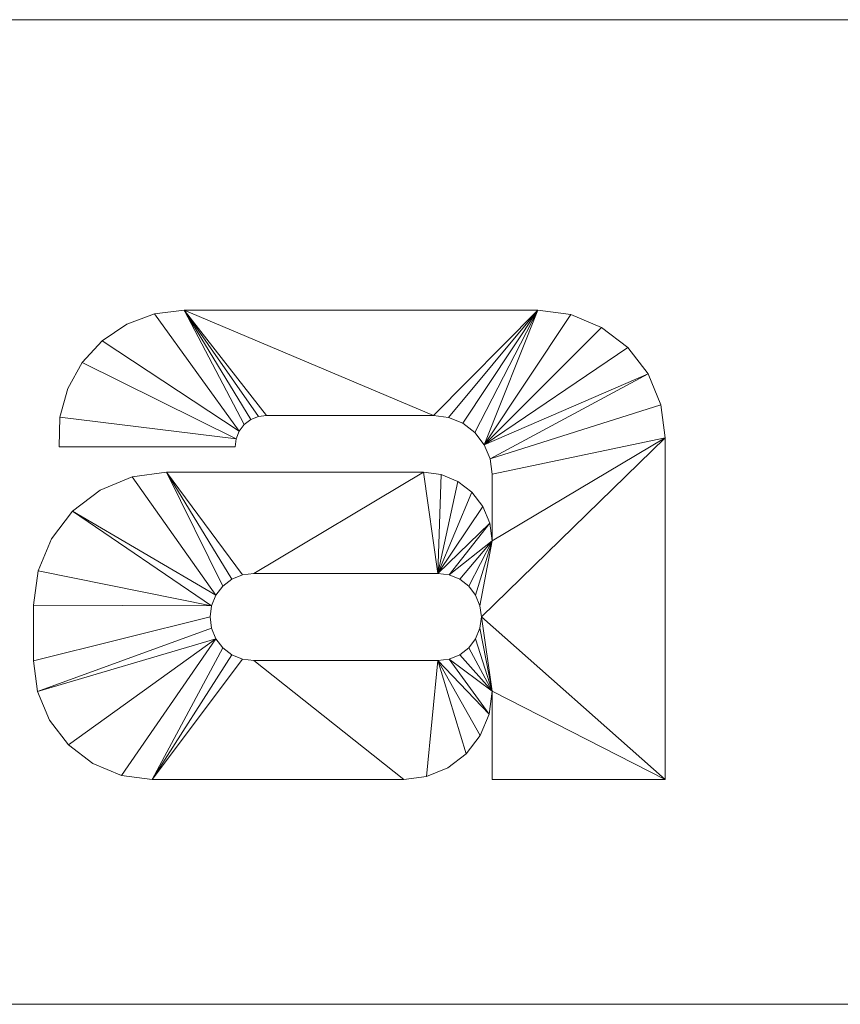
# Model space of a CAD drawing. Header units: millimetres. Extents: x -260 to 260, y -92 to 0.
# Tile 4 of 5: x 53 to 130, y -92 to 0. Entities that reach past the tile are written whole.
import ezdxf

# ---------------------------------------------------------------- set-up
doc = ezdxf.new("R2010")
doc.units = ezdxf.units.MM

# ---------------------------------------------------------------- blocks, each defined once
blk = doc.blocks.new('RSen_56_ME_FB_LOD200 - convector - hybrid_jaga - verw0_20005208-pri-mm - wall mounted - 8_jaga_vertiga hybrid_lxhxd 520x2000x92 mm-283137-3D view')
at = {"lineweight": 18}
mesh = blk.add_polyface(dxfattribs=at)
corners = [(260, 2100), (-260, 2100), (-260, 2100, 92), (260, 2100, 92)]
mesh.append_faces([[corners[k] for k in face] for face in [(3, 0, 1, 2)]])
mesh = blk.add_polyface(dxfattribs=at)
corners = [(-260, 2100), (260, 2100), (260, 100), (-260, 100)]
mesh.append_faces([[corners[k] for k in face] for face in [(0, 1, 2, 3)]])
mesh = blk.add_polyface(dxfattribs=at)
corners = [(260, 2100, 92), (-260, 2100, 92), (-260, 100, 92), (260, 100, 92)]
mesh.append_faces([[corners[k] for k in face] for face in [(0, 1, 2, 3)]])
mesh = blk.add_polyface(dxfattribs=at)
corners = [(260, 100), (260, 100, 92), (-260, 100, 92), (-260, 100)]
mesh.append_faces([[corners[k] for k in face] for face in [(2, 3, 0, 1)]])
blk = doc.blocks.new('RSen_55_GM_FB_logo - SH_jaga - standard-260147-3D view')
at = {"lineweight": 18}
mesh = blk.add_polyface(dxfattribs=at)
corners = [(-86.66, 18.848, 2), (-103.399, 18.848, 2), (-103.399, -24.686, 2), (-103.533, -25.703, 2), (-103.925, -26.652, 2), (-104.55, -27.466, 2), (-105.364, -28.091, 2), (-106.313, -28.484, 2), (-107.33, -28.618, 2), (-110.653, -28.618, 2), (-110.653, -40, 2), (-96.441, -40, 2), (-93.91, -39.667, 2), (-91.551, -38.69, 2), (-89.525, -37.135, 2), (-87.97, -35.109, 2), (-86.993, -32.75, 2), (-86.66, -30.219, 2), (-103.399, 40, 2), (-103.399, 26.712, 2), (-90.21, 26.712, 2), (-86.66, 30.262, 2), (-86.66, 40, 2), (-32.239, 18.848, 2), (-65.297, 18.848, 2), (-68.051, 18.52, 2), (-70.651, 17.554, 2), (-72.952, 16.005, 2), (-74.824, 13.96, 2), (-76.164, 11.531, 2), (-76.896, 8.856, 2), (-76.98, 6.084, 2), (-60.522, 6.084, 2), (-60.422, 6.844, 2), (-60.128, 7.553, 2), (-59.661, 8.161, 2), (-59.053, 8.628, 2), (-58.344, 8.922, 2), (-57.584, 9.022, 2), (-41.986, 9.022, 2), (-40.569, 8.835, 2), (-39.248, 8.288, 2), (-38.114, 7.418, 2), (-37.243, 6.284, 2), (-36.696, 4.963, 2), (-36.51, 3.546, 2), (-36.51, -2.7, 2), (-36.728, -1.039, 2), (-37.37, 0.509, 2), (-38.39, 1.839, 2), (-39.719, 2.859, 2), (-41.267, 3.5, 2), (-42.929, 3.719, 2), (-66.921, 3.719, 2), (-70.139, 3.295, 2), (-73.138, 2.053, 2), (-75.713, 0.077, 2), (-77.688, -2.498, 2), (-78.93, -5.496, 2), (-79.354, -8.714, 2), (-79.354, -13.911, 2), (-78.976, -16.781, 2), (-77.868, -19.456, 2), (-76.106, -21.753, 2), (-73.809, -23.515, 2), (-71.134, -24.623, 2), (-68.264, -25.001, 2), (-44.761, -25.001, 2), (-42.625, -24.72, 2), (-40.635, -23.896, 2), (-38.926, -22.585, 2), (-37.615, -20.876, 2), (-36.791, -18.886, 2), (-36.51, -16.75, 2), (-36.51, -25.001, 2), (-20.335, -25.001, 2), (-20.335, 6.943, 2), (-20.74, 10.024, 2), (-21.929, 12.895, 2), (-23.821, 15.361, 2), (-26.287, 17.253, 2), (-29.158, 18.442, 2), (-41.576, -5.733, 2), (-40.521, -5.872, 2), (-39.538, -6.279, 2), (-38.693, -6.927, 2), (-38.046, -7.771, 2), (-37.638, -8.754, 2), (-37.5, -9.809, 2), (-37.638, -10.864, 2), (-38.046, -11.847, 2), (-38.693, -12.692, 2), (-39.538, -13.339, 2), (-40.521, -13.747, 2), (-41.576, -13.886, 2), (-58.786, -13.886, 2), (-59.841, -13.747, 2), (-60.824, -13.339, 2), (-61.669, -12.692, 2), (-62.316, -11.847, 2), (-62.724, -10.864, 2), (-62.863, -9.809, 2), (-62.724, -8.754, 2), (-62.316, -7.771, 2), (-61.669, -6.927, 2), (-60.824, -6.279, 2), (-59.841, -5.872, 2), (-58.786, -5.733, 2), (22.971, 18.848, 2), (2.785, 18.848, 2), (-1.3, 18.31, 2), (-5.107, 16.733, 2), (-8.377, 14.224, 2), (-10.885, 10.955, 2), (-12.462, 7.148, 2), (-13, 3.062, 2), (-13, -7.749, 2), (-12.412, -12.214, 2), (-10.689, -16.375, 2), (-7.947, -19.948, 2), (-4.374, -22.69, 2), (-0.213, -24.413, 2), (4.253, -25.001, 2), (20.258, -25.001, 2), (22.914, -24.652, 2), (25.388, -23.627, 2), (27.513, -21.996, 2), (29.144, -19.871, 2), (30.169, -17.397, 2), (30.518, -14.741, 2), (30.518, -25.037, 2), (30.278, -26.864, 2), (29.573, -28.566, 2), (28.451, -30.028, 2), (26.989, -31.15, 2), (25.287, -31.855, 2), (23.46, -32.096, 2), (8.026, -32.096, 2), (7.004, -31.961, 2), (6.052, -31.567, 2), (5.235, -30.94, 2), (4.608, -30.122, 2), (4.213, -29.17, 2), (4.079, -28.149, 2), (-11.863, -28.149, 2), (-11.329, -32.212, 2), (-9.76, -35.998, 2), (-7.265, -39.249, 2), (-4.014, -41.744, 2), (-0.228, -43.313, 2), (3.835, -43.848, 2), (27.564, -43.848, 2), (32.688, -43.173, 2), (37.463, -41.195, 2), (41.563, -38.049, 2), (44.709, -33.949, 2), (46.686, -29.175, 2), (47.361, -24.051, 2), (47.361, 18.848, 2), (30.518, 18.848, 2), (30.518, 11.3, 2), (30.261, 13.254, 2), (29.507, 15.074, 2), (28.308, 16.637, 2), (26.745, 17.837, 2), (24.924, 18.591, 2), (22.074, 7.57, 2), (24.245, 7.284, 2), (26.269, 6.446, 2), (28.006, 5.113, 2), (29.339, 3.375, 2), (30.177, 1.352, 2), (30.463, -0.819, 2), (30.463, -3.425, 2), (30.187, -5.518, 2), (29.379, -7.469, 2), (28.094, -9.145, 2), (26.418, -10.43, 2), (24.467, -11.238, 2), (22.374, -11.514, 2), (11.048, -11.514, 2), (8.96, -11.239, 2), (7.015, -10.433, 2), (5.344, -9.151, 2), (4.062, -7.481, 2), (3.257, -5.536, 2), (2.982, -3.448, 2), (2.982, -0.869, 2), (3.269, 1.315, 2), (4.112, 3.35, 2), (5.454, 5.098, 2), (7.201, 6.439, 2), (9.237, 7.282, 2), (11.421, 7.57, 2), (101.729, 18.848, 2), (68.671, 18.848, 2), (65.917, 18.52, 2), (63.317, 17.554, 2), (61.016, 16.005, 2), (59.144, 13.96, 2), (57.804, 11.531, 2), (57.071, 8.856, 2), (56.988, 6.084, 2), (73.446, 6.084, 2), (73.546, 6.844, 2), (73.839, 7.553, 2), (74.306, 8.161, 2), (74.915, 8.628, 2), (75.623, 8.922, 2), (76.384, 9.022, 2), (91.982, 9.022, 2), (93.399, 8.835, 2), (94.72, 8.288, 2), (95.854, 7.418, 2), (96.724, 6.284, 2), (97.272, 4.963, 2), (97.458, 3.546, 2), (97.458, -2.7, 2), (97.239, -1.039, 2), (96.598, 0.509, 2), (95.578, 1.839, 2), (94.249, 2.859, 2), (92.7, 3.5, 2), (91.039, 3.719, 2), (67.047, 3.719, 2), (63.829, 3.295, 2), (60.83, 2.053, 2), (58.255, 0.077, 2), (56.279, -2.498, 2), (55.037, -5.496, 2), (54.614, -8.714, 2), (54.614, -13.911, 2), (54.992, -16.781, 2), (56.1, -19.456, 2), (57.862, -21.753, 2), (60.159, -23.515, 2), (62.834, -24.623, 2), (65.704, -25.001, 2), (89.207, -25.001, 2), (91.343, -24.72, 2), (93.333, -23.896, 2), (95.041, -22.585, 2), (96.353, -20.876, 2), (97.177, -18.886, 2), (97.458, -16.75, 2), (97.458, -25.001, 2), (113.633, -25.001, 2), (113.633, 6.943, 2), (113.228, 10.024, 2), (112.038, 12.895, 2), (110.146, 15.361, 2), (107.681, 17.253, 2), (104.81, 18.442, 2), (92.392, -5.733, 2), (93.447, -5.872, 2), (94.43, -6.279, 2), (95.274, -6.927, 2), (95.922, -7.771, 2), (96.329, -8.754, 2), (96.468, -9.809, 2), (96.329, -10.864, 2), (95.922, -11.847, 2), (95.274, -12.692, 2), (94.43, -13.339, 2), (93.447, -13.747, 2), (92.392, -13.886, 2), (75.182, -13.886, 2), (74.127, -13.747, 2), (73.143, -13.339, 2), (72.299, -12.692, 2), (71.651, -11.847, 2), (71.244, -10.864, 2), (71.105, -9.809, 2), (71.244, -8.754, 2), (71.651, -7.771, 2), (72.299, -6.927, 2), (73.143, -6.279, 2), (74.127, -5.872, 2), (75.182, -5.733, 2)]
mesh.append_faces([[corners[k] for k in face] for face in [(2, 17, 0, 1), (160, 158, 159), (246, 244, 245)]], dxfattribs={"vtx0": -1})
mesh.append_faces([[corners[k] for k in face] for face in [(6, 11, 5), (5, 11, 4), (42, 23, 41), (85, 46, 84), (92, 73, 91), (105, 53, 104), (103, 56, 102), (172, 158, 171), (165, 166, 164), (170, 160, 169), (168, 160, 167), (163, 167, 162), (192, 109, 191), (181, 122, 180), (121, 183, 120), (213, 194, 212), (256, 217, 255), (263, 244, 262), (276, 224, 275), (274, 227, 273)]], dxfattribs={"vtx0": -1, "vtx1": -1})
mesh.append_faces([[corners[k] for k in face] for face in [(76, 46, 88, 75), (259, 247, 217, 258)]], dxfattribs={"vtx0": -1, "vtx1": -1, "vtx2": -1})
mesh.append_faces([[corners[k] for k in face] for face in [(11, 6, 7), (43, 81, 23, 42), (82, 51, 52, 107), (46, 87, 88), (73, 90, 91), (46, 86, 87), (73, 92, 93), (46, 85, 86), (24, 36, 37), (53, 106, 107, 52), (53, 105, 106), (66, 98, 99, 65), (66, 96, 97), (158, 172, 173, 157), (157, 173, 174), (167, 163, 164, 166), (166, 165, 108, 193), (160, 168, 169), (130, 156, 157, 129), (178, 128, 129, 177), (156, 130, 131, 155), (133, 152, 153, 132), (152, 133, 134), (151, 136, 137), (109, 192, 193, 108), (111, 189, 190, 110), (122, 181, 182), (114, 188, 189, 113), (115, 187, 188, 114), (117, 184, 185, 116), (180, 122, 123, 179), (146, 141, 142, 145), (214, 252, 194, 213), (253, 222, 223, 278), (244, 261, 262), (217, 257, 258), (244, 263, 264), (217, 256, 257), (195, 207, 208), (224, 277, 278, 223), (224, 276, 277), (237, 269, 270, 236), (237, 267, 268)]], dxfattribs={"vtx0": -1, "vtx2": -1})
mesh.append_faces([[corners[k] for k in face] for face in [(160, 170, 171, 158)]], dxfattribs={"vtx0": -1, "vtx2": -1, "vtx3": -1})
mesh.append_faces([[corners[k] for k in face] for face in [(43, 79, 80, 81), (82, 47, 48, 49), (94, 68, 69, 70), (34, 25, 26, 27), (33, 28, 29, 30), (103, 54, 55, 56), (102, 56, 57, 58), (167, 160, 161, 162), (214, 250, 251, 252), (253, 218, 219, 220), (265, 239, 240, 241), (205, 196, 197, 198), (204, 199, 200, 201), (274, 225, 226, 227), (273, 227, 228, 229)]], dxfattribs={"vtx0": -1, "vtx3": -1})
mesh.append_faces([[corners[k] for k in face] for face in [(74, 75, 73), (32, 33, 30, 31), (203, 204, 201, 202)]], dxfattribs={"vtx1": -1})
mesh.append_faces([[corners[k] for k in face] for face in [(16, 17, 4, 15), (14, 15, 4, 13), (12, 13, 4, 11), (2, 3, 17), (3, 4, 17), (45, 46, 76), (77, 78, 44), (40, 41, 23), (50, 51, 82, 49), (89, 90, 73), (71, 72, 94, 70), (82, 83, 47), (37, 38, 24), (35, 36, 24), (38, 39, 24), (97, 98, 66), (64, 65, 99, 63), (62, 63, 99, 61), (99, 100, 61), (58, 59, 102), (176, 177, 129), (175, 176, 129), (154, 155, 132, 153), (131, 132, 155), (126, 127, 179, 125), (124, 125, 179, 123), (135, 136, 151), (112, 113, 189, 111), (185, 186, 116), (138, 139, 150), (118, 119, 184, 117), (147, 148, 141, 146), (216, 217, 247), (248, 249, 215), (211, 212, 194), (221, 222, 253, 220), (259, 260, 244), (260, 261, 244), (242, 243, 265, 241), (253, 254, 218), (208, 209, 195), (206, 207, 195), (209, 210, 195), (268, 269, 237), (235, 236, 270, 234), (233, 234, 270, 232), (270, 271, 232), (229, 230, 273)]], dxfattribs={"vtx1": -1, "vtx2": -1})
mesh.append_faces([[corners[k] for k in face] for face in [(88, 89, 73, 75), (174, 175, 129, 157), (246, 247, 259, 244)]], dxfattribs={"vtx1": -1, "vtx2": -1, "vtx3": -1})
mesh.append_faces([[corners[k] for k in face] for face in [(10, 11, 7, 8), (43, 44, 78, 79), (76, 77, 44, 45), (39, 40, 23, 24), (46, 47, 83, 84), (72, 73, 93, 94), (67, 68, 94, 95), (24, 25, 34, 35), (33, 34, 27, 28), (53, 54, 103, 104), (66, 67, 95, 96), (59, 60, 101, 102), (100, 101, 60, 61), (178, 179, 127, 128), (151, 152, 134, 135), (190, 191, 109, 110), (183, 184, 119, 120), (182, 183, 121, 122), (186, 187, 115, 116), (137, 138, 150, 151), (139, 140, 149, 150), (140, 141, 148, 149), (214, 215, 249, 250), (247, 248, 215, 216), (210, 211, 194, 195), (217, 218, 254, 255), (243, 244, 264, 265), (238, 239, 265, 266), (195, 196, 205, 206), (204, 205, 198, 199), (224, 225, 274, 275), (237, 238, 266, 267), (230, 231, 272, 273), (271, 272, 231, 232)]], dxfattribs={"vtx1": -1, "vtx3": -1})
mesh.append_faces([[corners[k] for k in face] for face in [(8, 9, 10), (21, 22, 18), (143, 144, 145, 142)]], dxfattribs={"vtx2": -1})
mesh.append_faces([[corners[k] for k in face] for face in [(18, 19, 20, 21)]], dxfattribs={"vtx3": -1})
mesh = blk.add_polyface(dxfattribs=at)
corners = [(-86.66, 18.848), (-86.66, -30.219), (-86.993, -32.75), (-87.97, -35.109), (-89.525, -37.135), (-91.551, -38.69), (-93.91, -39.667), (-96.441, -40), (-110.653, -40), (-110.653, -28.618), (-107.33, -28.618), (-106.313, -28.484), (-105.364, -28.091), (-104.55, -27.466), (-103.925, -26.652), (-103.533, -25.703), (-103.399, -24.686), (-103.399, 18.848), (-103.399, 40), (-86.66, 40), (-86.66, 30.262), (-90.21, 26.712), (-103.399, 26.712), (-32.239, 18.848), (-29.158, 18.442), (-26.287, 17.253), (-23.821, 15.361), (-21.929, 12.895), (-20.74, 10.024), (-20.335, 6.943), (-20.335, -25.001), (-36.51, -25.001), (-36.51, -16.75), (-36.791, -18.886), (-37.615, -20.876), (-38.926, -22.585), (-40.635, -23.896), (-42.625, -24.72), (-44.761, -25.001), (-68.264, -25.001), (-71.134, -24.623), (-73.809, -23.515), (-76.106, -21.753), (-77.868, -19.456), (-78.976, -16.781), (-79.354, -13.911), (-79.354, -8.714), (-78.93, -5.496), (-77.688, -2.498), (-75.713, 0.077), (-73.138, 2.053), (-70.139, 3.295), (-66.921, 3.719), (-42.929, 3.719), (-41.267, 3.5), (-39.719, 2.859), (-38.39, 1.839), (-37.37, 0.509), (-36.728, -1.039), (-36.51, -2.7), (-36.51, 3.546), (-36.696, 4.963), (-37.243, 6.284), (-38.114, 7.418), (-39.248, 8.288), (-40.569, 8.835), (-41.986, 9.022), (-57.584, 9.022), (-58.344, 8.922), (-59.053, 8.628), (-59.661, 8.161), (-60.128, 7.553), (-60.422, 6.844), (-60.522, 6.084), (-76.98, 6.084), (-76.896, 8.856), (-76.164, 11.531), (-74.824, 13.96), (-72.952, 16.005), (-70.651, 17.554), (-68.051, 18.52), (-65.297, 18.848), (-41.576, -5.733), (-58.786, -5.733), (-59.841, -5.872), (-60.824, -6.279), (-61.669, -6.927), (-62.316, -7.771), (-62.724, -8.754), (-62.863, -9.809), (-62.724, -10.864), (-62.316, -11.847), (-61.669, -12.692), (-60.824, -13.339), (-59.841, -13.747), (-58.786, -13.886), (-41.576, -13.886), (-40.521, -13.747), (-39.538, -13.339), (-38.693, -12.692), (-38.046, -11.847), (-37.638, -10.864), (-37.5, -9.809), (-37.638, -8.754), (-38.046, -7.771), (-38.693, -6.927), (-39.538, -6.279), (-40.521, -5.872), (22.971, 18.848), (24.924, 18.591), (26.745, 17.837), (28.308, 16.637), (29.507, 15.074), (30.261, 13.254), (30.518, 11.3), (30.518, 18.848), (47.361, 18.848), (47.361, -24.051), (46.686, -29.175), (44.709, -33.949), (41.563, -38.049), (37.463, -41.195), (32.688, -43.173), (27.564, -43.848), (3.835, -43.848), (-0.228, -43.313), (-4.014, -41.744), (-7.265, -39.249), (-9.76, -35.998), (-11.329, -32.212), (-11.863, -28.149), (4.079, -28.149), (4.213, -29.17), (4.608, -30.122), (5.235, -30.94), (6.052, -31.567), (7.004, -31.961), (8.026, -32.096), (23.46, -32.096), (25.287, -31.855), (26.989, -31.15), (28.451, -30.028), (29.573, -28.566), (30.278, -26.864), (30.518, -25.037), (30.518, -14.741), (30.169, -17.397), (29.144, -19.871), (27.513, -21.996), (25.388, -23.627), (22.914, -24.652), (20.258, -25.001), (4.253, -25.001), (-0.213, -24.413), (-4.374, -22.69), (-7.947, -19.948), (-10.689, -16.375), (-12.412, -12.214), (-13, -7.749), (-13, 3.062), (-12.462, 7.148), (-10.885, 10.955), (-8.377, 14.224), (-5.107, 16.733), (-1.3, 18.31), (2.785, 18.848), (22.074, 7.57), (11.421, 7.57), (9.237, 7.282), (7.201, 6.439), (5.454, 5.098), (4.112, 3.35), (3.269, 1.315), (2.982, -0.869), (2.982, -3.448), (3.257, -5.536), (4.062, -7.481), (5.344, -9.151), (7.015, -10.433), (8.96, -11.239), (11.048, -11.514), (22.374, -11.514), (24.467, -11.238), (26.418, -10.43), (28.094, -9.145), (29.379, -7.469), (30.187, -5.518), (30.463, -3.425), (30.463, -0.819), (30.177, 1.352), (29.339, 3.375), (28.006, 5.113), (26.269, 6.446), (24.245, 7.284), (101.729, 18.848), (104.81, 18.442), (107.681, 17.253), (110.146, 15.361), (112.038, 12.895), (113.228, 10.024), (113.633, 6.943), (113.633, -25.001), (97.458, -25.001), (97.458, -16.75), (97.177, -18.886), (96.353, -20.876), (95.041, -22.585), (93.333, -23.896), (91.343, -24.72), (89.207, -25.001), (65.704, -25.001), (62.834, -24.623), (60.159, -23.515), (57.862, -21.753), (56.1, -19.456), (54.992, -16.781), (54.614, -13.911), (54.614, -8.714), (55.037, -5.496), (56.279, -2.498), (58.255, 0.077), (60.83, 2.053), (63.829, 3.295), (67.047, 3.719), (91.039, 3.719), (92.7, 3.5), (94.249, 2.859), (95.578, 1.839), (96.598, 0.509), (97.239, -1.039), (97.458, -2.7), (97.458, 3.546), (97.272, 4.963), (96.724, 6.284), (95.854, 7.418), (94.72, 8.288), (93.399, 8.835), (91.982, 9.022), (76.384, 9.022), (75.623, 8.922), (74.915, 8.628), (74.306, 8.161), (73.839, 7.553), (73.546, 6.844), (73.446, 6.084), (56.988, 6.084), (57.071, 8.856), (57.804, 11.531), (59.144, 13.96), (61.016, 16.005), (63.317, 17.554), (65.917, 18.52), (68.671, 18.848), (92.392, -5.733), (75.182, -5.733), (74.127, -5.872), (73.143, -6.279), (72.299, -6.927), (71.651, -7.771), (71.244, -8.754), (71.105, -9.809), (71.244, -10.864), (71.651, -11.847), (72.299, -12.692), (73.143, -13.339), (74.127, -13.747), (75.182, -13.886), (92.392, -13.886), (93.447, -13.747), (94.43, -13.339), (95.274, -12.692), (95.922, -11.847), (96.329, -10.864), (96.468, -9.809), (96.329, -8.754), (95.922, -7.771), (95.274, -6.927), (94.43, -6.279), (93.447, -5.872)]
mesh.append_faces([[corners[k] for k in face] for face in [(20, 18, 19)]], dxfattribs={"vtx0": -1})
mesh.append_faces([[corners[k] for k in face] for face in [(12, 7, 11), (70, 81, 69), (91, 44, 90), (88, 49, 87), (86, 52, 85), (65, 23, 64), (60, 29, 59), (107, 59, 106), (105, 59, 104), (106, 59, 105), (170, 165, 169), (180, 152, 179), (189, 116, 188), (140, 123, 139), (138, 123, 137), (241, 252, 240), (218, 259, 217), (259, 220, 258), (257, 223, 256), (236, 194, 235), (278, 230, 277), (276, 230, 275)]], dxfattribs={"vtx0": -1, "vtx1": -1})
mesh.append_faces([[corners[k] for k in face] for face in [(59, 29, 102, 103), (114, 116, 189, 190), (230, 200, 273, 274)]], dxfattribs={"vtx0": -1, "vtx1": -1, "vtx3": -1})
mesh.append_faces([[corners[k] for k in face] for face in [(7, 12, 13), (1, 15, 16, 0), (11, 7, 8, 10), (7, 13, 14, 6), (72, 77, 78, 71), (71, 80, 81, 70), (87, 51, 52, 86), (89, 45, 46, 88), (90, 44, 45, 89), (39, 94, 95, 38), (88, 46, 47), (52, 84, 85), (29, 60, 61, 28), (96, 37, 38, 95), (59, 103, 104), (32, 100, 101), (102, 29, 30), (171, 162, 163, 170), (174, 158, 159, 173), (158, 174, 175, 157), (153, 177, 178), (157, 175, 176, 156), (126, 133, 134), (124, 136, 137, 123), (110, 193, 166, 109), (114, 192, 193, 113), (114, 190, 191), (117, 186, 187, 116), (193, 112, 113), (147, 181, 182, 146), (118, 143, 144, 117), (119, 142, 143, 118), (243, 248, 249, 242), (242, 251, 252, 241), (258, 222, 223, 257), (260, 216, 217, 259), (261, 215, 216, 260), (210, 265, 266, 209), (223, 255, 256), (200, 231, 232, 199), (200, 230, 231), (267, 208, 209, 266), (230, 274, 275), (203, 270, 271), (273, 200, 201)]], dxfattribs={"vtx0": -1, "vtx2": -1})
mesh.append_faces([[corners[k] for k in face] for face in [(32, 101, 102, 30), (145, 185, 186, 117), (203, 272, 273, 201)]], dxfattribs={"vtx0": -1, "vtx2": -1, "vtx3": -1})
mesh.append_faces([[corners[k] for k in face] for face in [(14, 2, 3, 4), (14, 4, 5, 6), (88, 47, 48, 49), (87, 49, 50, 51), (71, 78, 79, 80), (82, 53, 54, 55), (82, 55, 56, 57), (171, 160, 161, 162), (170, 163, 164, 165), (133, 126, 127, 128), (193, 110, 111, 112), (181, 149, 150, 151), (259, 218, 219, 220), (258, 220, 221, 222), (242, 249, 250, 251), (253, 224, 225, 226), (253, 226, 227, 228)]], dxfattribs={"vtx0": -1, "vtx3": -1})
mesh.append_faces([[corners[k] for k in face] for face in [(31, 32, 30), (202, 203, 201)]], dxfattribs={"vtx1": -1})
mesh.append_faces([[corners[k] for k in face] for face in [(76, 77, 72, 75), (68, 69, 81), (67, 68, 81), (43, 44, 91, 42), (41, 42, 91, 40), (93, 94, 39), (92, 93, 39), (65, 66, 23), (63, 64, 23), (62, 63, 23), (24, 25, 62, 23), (26, 27, 62, 25), (57, 58, 82), (36, 37, 96, 35), (34, 35, 96), (98, 99, 32), (99, 100, 32), (82, 83, 53), (168, 169, 165), (171, 172, 160), (154, 155, 177, 153), (183, 184, 145), (191, 192, 114), (187, 188, 116), (184, 185, 145), (148, 149, 181, 147), (138, 139, 123), (144, 145, 117), (120, 121, 142, 119), (247, 248, 243, 246), (239, 240, 252), (238, 239, 252), (214, 215, 262, 213), (212, 213, 262, 211), (261, 262, 215), (264, 265, 210), (263, 264, 210), (236, 237, 194), (234, 235, 194), (233, 234, 194), (195, 196, 233, 194), (197, 198, 233, 196), (228, 229, 253), (276, 277, 230), (207, 208, 267, 206), (205, 206, 267), (271, 272, 203), (269, 270, 203), (253, 254, 224)]], dxfattribs={"vtx1": -1, "vtx2": -1})
mesh.append_faces([[corners[k] for k in face] for face in [(14, 15, 1, 2), (66, 67, 81, 23), (39, 40, 91, 92), (83, 84, 52, 53), (61, 62, 27, 28), (58, 59, 107, 82), (97, 98, 32, 33), (96, 97, 33, 34), (159, 160, 172, 173), (167, 168, 165, 108), (176, 177, 155, 156), (178, 179, 152, 153), (125, 126, 134, 135), (128, 129, 132, 133), (151, 152, 180, 181), (124, 125, 135, 136), (108, 109, 166, 167), (122, 123, 140, 141), (182, 183, 145, 146), (121, 122, 141, 142), (237, 238, 252, 194), (210, 211, 262, 263), (254, 255, 223, 224), (232, 233, 198, 199), (229, 230, 278, 253), (268, 269, 203, 204), (267, 268, 204, 205)]], dxfattribs={"vtx1": -1, "vtx3": -1})
mesh.append_faces([[corners[k] for k in face] for face in [(8, 9, 10), (16, 17, 0), (21, 22, 18, 20), (73, 74, 75, 72), (114, 115, 116), (244, 245, 246, 243)]], dxfattribs={"vtx2": -1})
mesh.append_faces([[corners[k] for k in face] for face in [(129, 130, 131, 132)]], dxfattribs={"vtx3": -1})
mesh = blk.add_polyface(dxfattribs=at)
corners = [(56.988, 6.084, 2), (57.071, 8.856, 2), (57.804, 11.531, 2), (59.144, 13.96, 2), (61.016, 16.005, 2), (63.317, 17.554, 2), (65.917, 18.52, 2), (68.671, 18.848, 2), (68.671, 18.848), (65.917, 18.52), (63.317, 17.554), (61.016, 16.005), (59.144, 13.96), (57.804, 11.531), (57.071, 8.856), (56.988, 6.084)]
mesh.append_faces([[corners[k] for k in face] for face in [(8, 9, 6, 7)]], dxfattribs={"vtx1": -1})
mesh.append_faces([[corners[k] for k in face] for face in [(9, 10, 5, 6), (10, 11, 4, 5), (3, 4, 11, 12), (12, 13, 2, 3), (13, 14, 1, 2)]], dxfattribs={"vtx1": -1, "vtx3": -1})
mesh.append_faces([[corners[k] for k in face] for face in [(14, 15, 0, 1)]], dxfattribs={"vtx3": -1})
mesh = blk.add_polyface(dxfattribs=at)
corners = [(68.671, 18.848, 2), (101.729, 18.848, 2), (101.729, 18.848), (68.671, 18.848)]
mesh.append_faces([[corners[k] for k in face] for face in [(0, 1, 2, 3)]])
mesh = blk.add_polyface(dxfattribs=at)
corners = [(101.729, 18.848, 2), (104.81, 18.442, 2), (107.681, 17.253, 2), (110.146, 15.361, 2), (112.038, 12.895, 2), (113.228, 10.024, 2), (113.633, 6.943, 2), (113.633, 6.943), (113.228, 10.024), (112.038, 12.895), (110.146, 15.361), (107.681, 17.253), (104.81, 18.442), (101.729, 18.848)]
mesh.append_faces([[corners[k] for k in face] for face in [(7, 8, 5, 6), (0, 1, 12, 13)]], dxfattribs={"vtx1": -1})
mesh.append_faces([[corners[k] for k in face] for face in [(8, 9, 4, 5), (3, 4, 9, 10), (10, 11, 2, 3), (11, 12, 1, 2)]], dxfattribs={"vtx1": -1, "vtx3": -1})
mesh = blk.add_polyface(dxfattribs=at)
corners = [(76.384, 9.022, 2), (75.623, 8.922, 2), (74.915, 8.628, 2), (74.306, 8.161, 2), (73.839, 7.553, 2), (73.546, 6.844, 2), (73.446, 6.084, 2), (73.446, 6.084), (73.546, 6.844), (73.839, 7.553), (74.306, 8.161), (74.915, 8.628), (75.623, 8.922), (76.384, 9.022)]
mesh.append_faces([[corners[k] for k in face] for face in [(0, 1, 12, 13)]], dxfattribs={"vtx1": -1})
mesh.append_faces([[corners[k] for k in face] for face in [(4, 5, 8, 9), (9, 10, 3, 4), (1, 2, 11, 12), (10, 11, 2, 3)]], dxfattribs={"vtx1": -1, "vtx3": -1})
mesh.append_faces([[corners[k] for k in face] for face in [(5, 6, 7, 8)]], dxfattribs={"vtx3": -1})
mesh = blk.add_polyface(dxfattribs=at)
corners = [(91.982, 9.022, 2), (76.384, 9.022, 2), (76.384, 9.022), (91.982, 9.022)]
mesh.append_faces([[corners[k] for k in face] for face in [(3, 0, 1, 2)]])
mesh = blk.add_polyface(dxfattribs=at)
corners = [(97.458, 3.546, 2), (97.272, 4.963, 2), (96.724, 6.284, 2), (95.854, 7.418, 2), (94.72, 8.288, 2), (93.399, 8.835, 2), (91.982, 9.022, 2), (91.982, 9.022), (93.399, 8.835), (94.72, 8.288), (95.854, 7.418), (96.724, 6.284), (97.272, 4.963), (97.458, 3.546)]
mesh.append_faces([[corners[k] for k in face] for face in [(0, 1, 12, 13)]], dxfattribs={"vtx1": -1})
mesh.append_faces([[corners[k] for k in face] for face in [(4, 5, 8, 9), (9, 10, 3, 4), (1, 2, 11, 12), (10, 11, 2, 3)]], dxfattribs={"vtx1": -1, "vtx3": -1})
mesh.append_faces([[corners[k] for k in face] for face in [(5, 6, 7, 8)]], dxfattribs={"vtx3": -1})
mesh = blk.add_polyface(dxfattribs=at)
corners = [(113.633, 6.943, 2), (113.633, -25.001, 2), (113.633, -25.001), (113.633, 6.943)]
mesh.append_faces([[corners[k] for k in face] for face in [(3, 0, 1, 2)]])
mesh = blk.add_polyface(dxfattribs=at)
corners = [(73.446, 6.084, 2), (56.988, 6.084, 2), (56.988, 6.084), (73.446, 6.084)]
mesh.append_faces([[corners[k] for k in face] for face in [(0, 1, 2, 3)]])
mesh = blk.add_polyface(dxfattribs=at)
corners = [(54.614, -8.714, 2), (55.037, -5.496, 2), (56.279, -2.498, 2), (58.255, 0.077, 2), (60.83, 2.053, 2), (63.829, 3.295, 2), (67.047, 3.719, 2), (67.047, 3.719), (63.829, 3.295), (60.83, 2.053), (58.255, 0.077), (56.279, -2.498), (55.037, -5.496), (54.614, -8.714)]
mesh.append_faces([[corners[k] for k in face] for face in [(7, 8, 5, 6), (0, 1, 12, 13)]], dxfattribs={"vtx1": -1})
mesh.append_faces([[corners[k] for k in face] for face in [(8, 9, 4, 5), (3, 4, 9, 10), (10, 11, 2, 3), (11, 12, 1, 2)]], dxfattribs={"vtx1": -1, "vtx3": -1})
mesh = blk.add_polyface(dxfattribs=at)
corners = [(67.047, 3.719, 2), (91.039, 3.719, 2), (91.039, 3.719), (67.047, 3.719)]
mesh.append_faces([[corners[k] for k in face] for face in [(3, 0, 1, 2)]])
mesh = blk.add_polyface(dxfattribs=at)
corners = [(91.039, 3.719, 2), (92.7, 3.5, 2), (94.249, 2.859, 2), (95.578, 1.839, 2), (96.598, 0.509, 2), (97.239, -1.039, 2), (97.458, -2.7, 2), (97.458, -2.7), (97.239, -1.039), (96.598, 0.509), (95.578, 1.839), (94.249, 2.859), (92.7, 3.5), (91.039, 3.719)]
mesh.append_faces([[corners[k] for k in face] for face in [(7, 8, 5, 6), (0, 1, 12, 13)]], dxfattribs={"vtx1": -1})
mesh.append_faces([[corners[k] for k in face] for face in [(8, 9, 4, 5), (3, 4, 9, 10), (10, 11, 2, 3), (11, 12, 1, 2)]], dxfattribs={"vtx1": -1, "vtx3": -1})
mesh = blk.add_polyface(dxfattribs=at)
corners = [(97.458, -2.7, 2), (97.458, 3.546, 2), (97.458, 3.546), (97.458, -2.7)]
mesh.append_faces([[corners[k] for k in face] for face in [(0, 1, 2, 3)]])
mesh = blk.add_polyface(dxfattribs=at)
corners = [(75.182, -5.733, 2), (74.127, -5.872, 2), (73.143, -6.279, 2), (72.299, -6.927, 2), (71.651, -7.771, 2), (71.244, -8.754, 2), (71.105, -9.809, 2), (71.244, -10.864, 2), (71.651, -11.847, 2), (72.299, -12.692, 2), (73.143, -13.339, 2), (74.127, -13.747, 2), (75.182, -13.886, 2), (75.182, -13.886), (74.127, -13.747), (73.143, -13.339), (72.299, -12.692), (71.651, -11.847), (71.244, -10.864), (71.105, -9.809), (71.244, -8.754), (71.651, -7.771), (72.299, -6.927), (73.143, -6.279), (74.127, -5.872), (75.182, -5.733)]
mesh.append_faces([[corners[k] for k in face] for face in [(0, 1, 24, 25)]], dxfattribs={"vtx1": -1})
mesh.append_faces([[corners[k] for k in face] for face in [(10, 11, 14, 15), (8, 9, 16, 17), (9, 10, 15, 16), (7, 8, 17, 18), (18, 19, 6, 7), (4, 5, 20, 21), (3, 4, 21, 22), (1, 2, 23, 24), (2, 3, 22, 23), (19, 20, 5, 6)]], dxfattribs={"vtx1": -1, "vtx3": -1})
mesh.append_faces([[corners[k] for k in face] for face in [(11, 12, 13, 14)]], dxfattribs={"vtx3": -1})
mesh = blk.add_polyface(dxfattribs=at)
corners = [(92.392, -5.733, 2), (75.182, -5.733, 2), (75.182, -5.733), (92.392, -5.733)]
mesh.append_faces([[corners[k] for k in face] for face in [(3, 0, 1, 2)]])
mesh = blk.add_polyface(dxfattribs=at)
corners = [(92.392, -13.886, 2), (93.447, -13.747, 2), (94.43, -13.339, 2), (95.274, -12.692, 2), (95.922, -11.847, 2), (96.329, -10.864, 2), (96.468, -9.809, 2), (96.329, -8.754, 2), (95.922, -7.771, 2), (95.274, -6.927, 2), (94.43, -6.279, 2), (93.447, -5.872, 2), (92.392, -5.733, 2), (92.392, -5.733), (93.447, -5.872), (94.43, -6.279), (95.274, -6.927), (95.922, -7.771), (96.329, -8.754), (96.468, -9.809), (96.329, -10.864), (95.922, -11.847), (95.274, -12.692), (94.43, -13.339), (93.447, -13.747), (92.392, -13.886)]
mesh.append_faces([[corners[k] for k in face] for face in [(0, 1, 24, 25)]], dxfattribs={"vtx1": -1})
mesh.append_faces([[corners[k] for k in face] for face in [(10, 11, 14, 15), (8, 9, 16, 17), (9, 10, 15, 16), (7, 8, 17, 18), (18, 19, 6, 7), (4, 5, 20, 21), (3, 4, 21, 22), (1, 2, 23, 24), (2, 3, 22, 23), (19, 20, 5, 6)]], dxfattribs={"vtx1": -1, "vtx3": -1})
mesh.append_faces([[corners[k] for k in face] for face in [(11, 12, 13, 14)]], dxfattribs={"vtx3": -1})
mesh = blk.add_polyface(dxfattribs=at)
corners = [(54.614, -13.911, 2), (54.614, -8.714, 2), (54.614, -8.714), (54.614, -13.911)]
mesh.append_faces([[corners[k] for k in face] for face in [(3, 0, 1, 2)]])
mesh = blk.add_polyface(dxfattribs=at)
corners = [(65.704, -25.001, 2), (62.834, -24.623, 2), (60.159, -23.515, 2), (57.862, -21.753, 2), (56.1, -19.456, 2), (54.992, -16.781, 2), (54.614, -13.911, 2), (54.614, -13.911), (54.992, -16.781), (56.1, -19.456), (57.862, -21.753), (60.159, -23.515), (62.834, -24.623), (65.704, -25.001)]
mesh.append_faces([[corners[k] for k in face] for face in [(7, 8, 5, 6), (0, 1, 12, 13)]], dxfattribs={"vtx1": -1})
mesh.append_faces([[corners[k] for k in face] for face in [(8, 9, 4, 5), (3, 4, 9, 10), (10, 11, 2, 3), (11, 12, 1, 2)]], dxfattribs={"vtx1": -1, "vtx3": -1})
mesh = blk.add_polyface(dxfattribs=at)
corners = [(75.182, -13.886, 2), (92.392, -13.886, 2), (92.392, -13.886), (75.182, -13.886)]
mesh.append_faces([[corners[k] for k in face] for face in [(0, 1, 2, 3)]])
mesh = blk.add_polyface(dxfattribs=at)
corners = [(97.458, -16.75, 2), (97.177, -18.886, 2), (96.353, -20.876, 2), (95.041, -22.585, 2), (93.333, -23.896, 2), (91.343, -24.72, 2), (89.207, -25.001, 2), (89.207, -25.001), (91.343, -24.72), (93.333, -23.896), (95.041, -22.585), (96.353, -20.876), (97.177, -18.886), (97.458, -16.75)]
mesh.append_faces([[corners[k] for k in face] for face in [(7, 8, 5, 6), (0, 1, 12, 13)]], dxfattribs={"vtx1": -1})
mesh.append_faces([[corners[k] for k in face] for face in [(8, 9, 4, 5), (3, 4, 9, 10), (10, 11, 2, 3), (11, 12, 1, 2)]], dxfattribs={"vtx1": -1, "vtx3": -1})
mesh = blk.add_polyface(dxfattribs=at)
corners = [(97.458, -25.001, 2), (97.458, -16.75, 2), (97.458, -16.75), (97.458, -25.001)]
mesh.append_faces([[corners[k] for k in face] for face in [(3, 0, 1, 2)]])
mesh = blk.add_polyface(dxfattribs=at)
corners = [(89.207, -25.001, 2), (65.704, -25.001, 2), (65.704, -25.001), (89.207, -25.001)]
mesh.append_faces([[corners[k] for k in face] for face in [(3, 0, 1, 2)]])
mesh = blk.add_polyface(dxfattribs=at)
corners = [(113.633, -25.001, 2), (97.458, -25.001, 2), (97.458, -25.001), (113.633, -25.001)]
mesh.append_faces([[corners[k] for k in face] for face in [(0, 1, 2, 3)]])

msp = doc.modelspace()

# ---------------------------------------------------------------- block references
at = {"lineweight": 18, "extrusion": (0, -1, 0)}
msp.add_blockref('RSen_56_ME_FB_LOD200 - convector - hybrid_jaga - verw0_20005208-pri-mm - wall mounted - 8_jaga_vertiga hybrid_lxhxd 520x2000x92 mm-283137-3D view', (0, 0), dxfattribs=at)
at = {"lineweight": 18}
msp.add_blockref('RSen_55_GM_FB_logo - SH_jaga - standard-260147-3D view', (0, -46, 2100), dxfattribs=at)

doc.saveas('drawing.dxf')
